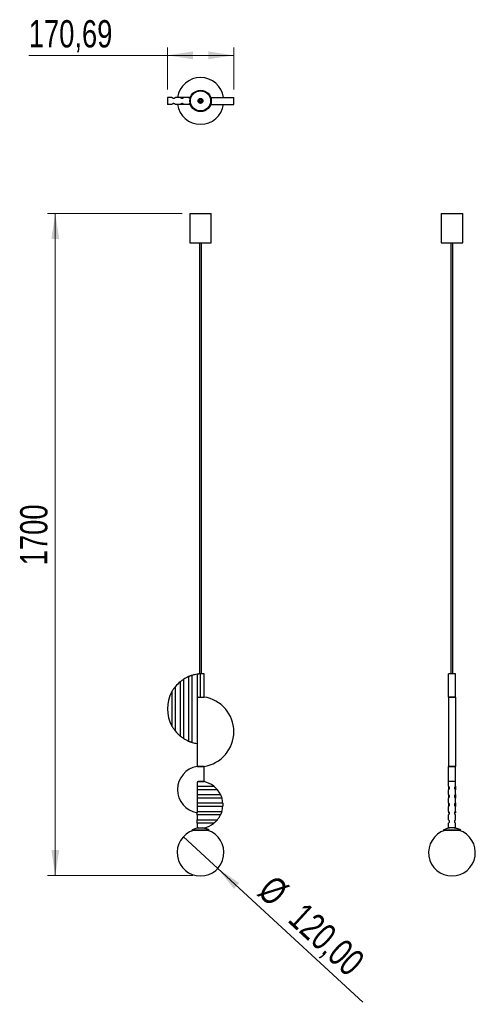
# Model space of a CAD drawing. Header units: millimetres. Extents: x 72 to 130, y 142 to 268.
import ezdxf

# ---------------------------------------------------------------- set-up
doc = ezdxf.new("R2010")
doc.units = ezdxf.units.MM
doc.styles.add('SLDTEXTSTYLE0', font='TXT', dxfattribs={"width": 0.75})
doc.dimstyles.new('SLDDIMSTYLE0', dxfattribs={"dimtxt": 3.5, "dimasz": 3.302, "dimexe": 0, "dimexo": 0.0625, "dimgap": 0.875, "dimtad": 1, "dimdec": 0, "dimlfac": 20, "dimrnd": 1e-09, "dimzin": 12, "dimdsep": 46, "dimtxsty": 'SLDTEXTSTYLE0', "dimsah": 1, "dimcen": 0.09, "dimadec": 0, "dimazin": 3, "dimtfac": 1, "dimtdec": 0, "dimtofl": 0, "dimtmove": 0, "dimatfit": 3, "dimfxl": 0, "dimfrac": 2, "dimtolj": 1, "dimtzin": 12, "dimarcsym": 0})
doc.dimstyles.new('SLDDIMSTYLE1', dxfattribs={"dimtxt": 3.5, "dimasz": 3.302, "dimexe": 0, "dimexo": 0.0625, "dimgap": 0.875, "dimtad": 1, "dimlfac": 20, "dimrnd": 1e-09, "dimzin": 12, "dimdsep": 46, "dimtxsty": 'SLDTEXTSTYLE0', "dimblk1": 'NONE', "dimsah": 1, "dimcen": 0, "dimadec": 0, "dimazin": 3, "dimtfac": 1, "dimtmove": 0, "dimatfit": 3, "dimldrblk": 'NONE', "dimfxl": 0, "dimfrac": 2, "dimtolj": 1, "dimtzin": 12, "dimarcsym": 0})
doc.dimstyles.new('SLDDIMSTYLE2', dxfattribs={"dimtxt": 3.5, "dimasz": 3.302, "dimexe": 0, "dimexo": 0.0625, "dimgap": 0.875, "dimtad": 1, "dimlfac": 20, "dimrnd": 1e-09, "dimzin": 12, "dimdsep": 46, "dimtxsty": 'SLDTEXTSTYLE0', "dimsah": 1, "dimcen": 0.09, "dimadec": 0, "dimazin": 3, "dimtfac": 1, "dimtofl": 0, "dimtmove": 0, "dimatfit": 3, "dimfxl": 0, "dimfrac": 2, "dimtolj": 1, "dimtzin": 12, "dimarcsym": 0})

# ---------------------------------------------------------------- blocks, each defined once
blk = doc.blocks.new('_D')
at = {"color": 7, "linetype": 'Continuous', "lineweight": 0}
for p, q in [((92.82, 243.52), (75.54, 243.52)), ((76.54, 243.52), (76.54, 158.57)), ((94.2, 158.57), (75.54, 158.57))]:
    blk.add_line(p, q, dxfattribs=at)
at = {"color": 7, "linetype": 'Continuous', "lineweight": 18}
for points in [[(76.54, 243.52), (76.04, 240.22), (77.05, 240.22)], [(76.54, 158.57), (77.05, 161.87), (76.04, 161.87)]]:
    blk.add_solid(points, dxfattribs=at)
at = {"color": 7, "linetype": 'Continuous', "lineweight": 18, "insert": (72.03, 198.37), "char_height": 3.5, "attachment_point": 1, "rotation": 90, "style": 'SLDTEXTSTYLE0'}
blk.add_mtext('1700', dxfattribs=at)
blk = doc.blocks.new('_D_1')
at = {"color": 7, "linetype": 'Continuous', "lineweight": 0}
for q in [(92.99, 163.55), (116.03, 142.34)]:
    blk.add_line((97.4, 159.48), q, dxfattribs=at)
at = {"color": 7, "linetype": 'Continuous', "lineweight": 18}
blk.add_solid([(97.4, 159.48), (99.49, 156.87), (100.18, 157.62)], dxfattribs=at)
at = {"color": 7, "linetype": 'Continuous', "lineweight": 18, "char_height": 3.5, "attachment_point": 1, "rotation": 317.3626, "style": 'SLDTEXTSTYLE0'}
for s, insert in [('%%c', (104.72, 158.84)), ('120,00', (108.63, 155.31))]:
    blk.add_mtext(s, dxfattribs=dict(at, insert=insert))
blk = doc.blocks.new('_None')
blk = doc.blocks.new('_D_2')
at = {"color": 7, "linetype": 'Continuous', "lineweight": 0}
for p, q in [((90.94, 259.4), (90.94, 264.79)), ((99.48, 259.4), (99.48, 264.79)), ((90.94, 263.79), (73.14, 263.79)), ((90.94, 263.79), (99.48, 263.79))]:
    blk.add_line(p, q, dxfattribs=at)
at = {"color": 7, "linetype": 'Continuous', "lineweight": 18}
for points in [[(90.94, 263.79), (94.25, 263.29), (94.25, 264.3)], [(99.48, 263.79), (96.18, 264.3), (96.18, 263.29)]]:
    blk.add_solid(points, dxfattribs=at)
at = {"color": 7, "linetype": 'Continuous', "lineweight": 18, "insert": (73.14, 268.31), "char_height": 3.5, "attachment_point": 1, "style": 'SLDTEXTSTYLE0'}
blk.add_mtext('170,69', dxfattribs=at)

msp = doc.modelspace()

# ---------------------------------------------------------------- linework, layer by layer
at = {"color": 7, "linetype": 'Continuous', "lineweight": 25}
for p, q in [((90.94353, 258.39871), (90.94353, 257.49871)), ((91.52317, 258.39871), (90.94353, 258.39871)), ((92.59817, 258.39871), (91.97038, 258.39871)), ((93.04538, 258.39871), (92.59817, 258.39871)), ((93.67317, 258.39871), (93.04538, 258.39871)), ((93.89749, 258.39871), (93.67317, 258.39871)), ((95.19677, 257.73371), (95.19677, 257.68096)), ((95.19677, 257.68096), (95.19677, 257.63371)), ((96.49605, 258.39871), (99.47782, 258.39871)), ((99.47782, 257.49871), (99.47782, 258.39871)), ((91.52317, 257.49871), (90.94353, 257.49871)), ((92.59817, 257.49871), (91.97038, 257.49871)), ((93.04538, 257.49871), (92.59703, 257.49871)), ((93.67317, 257.49871), (93.04538, 257.49871)), ((93.89749, 257.49871), (93.67317, 257.49871)), ((96.49605, 257.49871), (99.47782, 257.49871)), ((93.82177, 243.5201), (93.82177, 239.7201)), ((93.82177, 243.5201), (95.19677, 243.5201)), ((95.19677, 243.5201), (96.57177, 243.5201)), ((96.57177, 239.7201), (96.57177, 243.5201)), ((126.114, 243.5201), (126.114, 239.7201)), ((126.114, 243.5201), (128.864, 243.5201)), ((128.864, 239.7201), (128.864, 243.5201)), ((93.82177, 239.7201), (95.19677, 239.7201)), ((95.07177, 239.7201), (95.07177, 184.43881)), ((95.19677, 239.7201), (96.57177, 239.7201)), ((95.32177, 184.45279), (95.32177, 239.7201)), ((126.114, 239.7201), (128.864, 239.7201)), ((127.364, 239.7201), (127.364, 184.45444)), ((127.614, 184.45444), (127.614, 239.7201)), ((95.19538, 181.47682), (95.19538, 184.44759)), ((95.64677, 181.47682), (95.64677, 184.44985)), ((127.939, 184.45444), (127.039, 184.45444)), ((127.039, 184.44985), (127.039, 184.45444)), ((127.939, 184.44985), (127.039, 184.44985)), ((127.039, 181.47682), (127.039, 184.44985)), ((127.939, 184.44985), (127.939, 184.45444)), ((127.939, 181.47682), (127.939, 184.44985)), ((92.59817, 183.44069), (92.59817, 176.46819)), ((93.04538, 176.1467), (93.04538, 183.76218)), ((93.67317, 184.09157), (93.67317, 175.81731)), ((94.12038, 175.65336), (94.12038, 184.25552)), ((94.74817, 184.40039), (94.74817, 181.34721)), ((91.52317, 182.16369), (91.52317, 177.7452)), ((91.97038, 177.09311), (91.97038, 182.81578)), ((94.74677, 181.32682), (94.74677, 172.57682)), ((94.74677, 181.32682), (94.74677, 175.50871)), ((94.89677, 181.47682), (95.64677, 181.47682)), ((95.19538, 181.47682), (95.64677, 181.47682)), ((127.039, 181.47682), (127.039, 172.57682)), ((127.039, 181.47682), (127.939, 181.47682)), ((127.939, 181.47682), (127.039, 181.47682)), ((127.939, 181.47682), (127.939, 172.57682)), ((95.64677, 172.57682), (94.74677, 172.57682)), ((94.74677, 172.57682), (95.64677, 172.57682)), ((95.64677, 170.62222), (95.64677, 172.57682)), ((127.939, 172.57682), (127.039, 172.57682)), ((127.039, 170.62222), (127.039, 172.57682)), ((127.039, 172.57682), (127.939, 172.57682)), ((127.939, 170.62222), (127.939, 172.57682)), ((94.89677, 170.62222), (95.64776, 170.62222)), ((95.64677, 170.62222), (94.89677, 170.62222)), ((127.039, 170.03064), (127.039, 170.62222)), ((127.939, 170.62222), (127.039, 170.62222)), ((127.939, 170.03064), (127.939, 170.62222)), ((94.74677, 170.47222), (94.74677, 170.03064)), ((94.74677, 170.47222), (94.74677, 166.63735)), ((94.74677, 170.03064), (96.90223, 170.03064)), ((97.35716, 169.58343), (94.74677, 169.58343)), ((94.74677, 169.58343), (94.74677, 168.95564)), ((127.039, 170.03064), (127.039, 169.58343)), ((127.039, 168.95564), (127.039, 169.58343)), ((127.939, 170.03064), (127.939, 169.58343)), ((127.939, 168.95564), (127.939, 169.58343)), ((94.74677, 168.95564), (97.75567, 168.95564)), ((97.92587, 168.50843), (94.74677, 168.50843)), ((94.74677, 168.50843), (94.74677, 167.88064)), ((127.039, 168.95564), (127.039, 168.50843)), ((127.039, 167.88064), (127.039, 168.50843)), ((127.939, 168.95564), (127.939, 168.50843)), ((127.939, 167.88064), (127.939, 168.50843)), ((94.74677, 167.88064), (98.03962, 167.88064)), ((98.03962, 167.43343), (94.74677, 167.43343)), ((94.74677, 167.43343), (94.74677, 166.80564)), ((94.74677, 166.80564), (97.92587, 166.80564)), ((127.039, 167.88064), (127.039, 167.43343)), ((127.039, 166.80564), (127.039, 167.43343)), ((127.039, 166.80564), (127.039, 166.63735)), ((127.939, 167.88064), (127.939, 167.43343)), ((127.939, 166.80564), (127.939, 167.43343)), ((127.939, 166.80564), (127.939, 166.63735)), ((94.74677, 166.35843), (94.74677, 166.63735)), ((97.75567, 166.35843), (94.74677, 166.35843)), ((94.74677, 166.35843), (94.74677, 165.73064)), ((94.74677, 165.73064), (97.35716, 165.73064)), ((94.74677, 165.28343), (94.74677, 165.73064)), ((127.13295, 166.63735), (127.039, 166.63735)), ((127.039, 165.73064), (127.039, 166.35843)), ((127.939, 166.63735), (127.84628, 166.63735)), ((127.939, 165.73064), (127.939, 166.35843)), ((94.07177, 164.40797), (94.08897, 164.37185)), ((96.32177, 164.40797), (94.07177, 164.40797)), ((96.30458, 164.37185), (94.08897, 164.37185)), ((96.90223, 165.28343), (94.74677, 165.28343)), ((94.74677, 165.28343), (94.74677, 164.69185)), ((94.74677, 164.69185), (95.64776, 164.69185)), ((96.30458, 164.37185), (96.32177, 164.40797)), ((126.364, 164.40797), (126.38119, 164.37185)), ((128.614, 164.40797), (126.364, 164.40797)), ((128.5968, 164.37185), (126.38119, 164.37185)), ((127.039, 164.69185), (127.039, 165.28343)), ((127.939, 164.69185), (127.039, 164.69185)), ((127.939, 164.69185), (127.939, 165.28343)), ((128.5968, 164.37185), (128.614, 164.40797))]:
    msp.add_line(p, q, dxfattribs=at)
for radius in [1.375, 1.3, 1.295, 0.315, 0.26775, 0.215, 0.125]:
    msp.add_circle((95.19677, 257.94871), radius, dxfattribs=at)
for centre, radius, start, end in [((95.19677, 257.94871), 3, 89.3330312, 171.3730734), ((95.19677, 257.94871), 3, 8.6269266, 89.3330312), ((95.19677, 257.94871), 3, 188.6269266, 351.3730734), ((95.44353, 179.95444), 4.5, 87.4113175, 93.1611183), ((95.44353, 179.95444), 4.5, 129.2202028, 140.516759), ((95.44353, 179.95444), 4.5, 113.1670726, 122.2030767), ((95.44353, 179.95444), 4.5, 98.8892335, 107.0995504), ((95.44353, 179.95444), 4.5, 150.5973847, 209.4026153), ((94.89677, 181.32682), 0.15, 90, 180), ((94.89677, 181.32682), 0.15, 172.1848773, 180), ((94.97782, 177.02682), 4.5, 278.5490788, 81.4509212), ((95.44353, 179.95444), 4.5, 219.483241, 230.7797972), ((95.44353, 179.95444), 4.5, 237.7969233, 246.8329274), ((95.44353, 179.95444), 4.5, 252.9004496, 261.0928116), ((95.24747, 169.60709), 3.01164, 99.5700334, 260.4299666), ((94.89677, 170.47222), 0.15, 90, 180), ((94.89677, 170.47222), 0.15, 90, 180), ((95.01618, 167.65703), 3.0317, 51.5295958, 77.9758266), ((95.01618, 167.65703), 3.0317, 25.3624448, 39.4509246), ((95.01618, 167.65703), 3.0317, 4.2297639, 16.3097718), ((95.01618, 167.65703), 3.0317, 343.6902282, 355.7702361), ((95.01618, 167.65703), 3.0317, 320.5490754, 334.6375552), ((95.19677, 161.51673), 3, 107.8792484, 72.1207516), ((95.01618, 167.65703), 3.0317, 282.0241734, 308.4704042), ((127.489, 161.51673), 3, 107.8792484, 72.1207516)]:
    msp.add_arc(centre, radius, start, end, dxfattribs=at)
for points, knots in [([(91.52317, 258.39871), (91.54171, 258.38089), (91.57883, 258.34521), (91.64379, 258.31433), (91.71476, 258.297), (91.80323, 258.29939), (91.89303, 258.32668), (91.94966, 258.37941), (91.97038, 258.39871)], [0, 0, 0, 0, 0.149856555, 0.299997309, 0.461763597, 0.623446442, 0.862189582, 1, 1, 1, 1]), ([(92.59817, 258.39871), (92.63157, 258.37001), (92.69423, 258.31617), (92.81305, 258.29184), (92.92514, 258.30918), (93.00447, 258.3561), (93.03763, 258.39063), (93.04538, 258.39871)], [0, 0, 0, 0, 0.256492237, 0.481085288, 0.737375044, 0.938599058, 1, 1, 1, 1]), ([(93.67317, 258.39871), (93.69945, 258.37546), (93.75197, 258.32899), (93.82662, 258.29948), (93.86834, 258.30211), (93.87547, 258.30256)], [0, 0, 0, 0, 0.453716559, 0.90671697, 1, 1, 1, 1]), ([(95.19677, 258.09871), (95.21364, 258.09705), (95.24737, 258.09374), (95.29228, 258.06787), (95.32641, 258.02978), (95.34592, 257.98224), (95.34861, 257.93101), (95.3342, 257.88176), (95.30431, 257.84006), (95.2623, 257.8106), (95.21293, 257.7967), (95.16173, 257.79991), (95.11443, 257.8199), (95.07638, 257.85447), (95.05196, 257.8997), (95.04392, 257.95038), (95.05306, 258.00075), (95.07828, 258.04531), (95.1168, 258.07884), (95.15864, 258.09629), (95.18612, 258.09803), (95.19677, 258.09871)], [0, 0, 0, 0, 0.053706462, 0.107415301, 0.161072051, 0.214702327, 0.268331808, 0.321963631, 0.375594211, 0.42922261, 0.482864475, 0.536562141, 0.590352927, 0.644203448, 0.697993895, 0.751611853, 0.805076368, 0.858541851, 0.912160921, 0.965951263, 1, 1, 1, 1]), ([(91.97038, 257.49871), (91.94229, 257.5236), (91.89187, 257.56829), (91.81349, 257.59384), (91.73583, 257.6022), (91.65475, 257.58861), (91.58072, 257.55425), (91.54005, 257.51501), (91.52317, 257.49871)], [0, 0, 0, 0, 0.184292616, 0.330915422, 0.477783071, 0.670521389, 0.863169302, 1, 1, 1, 1]), ([(93.04538, 257.49871), (93.01827, 257.52304), (92.96419, 257.57159), (92.8609, 257.60196), (92.74981, 257.59753), (92.65784, 257.5576), (92.61237, 257.51273), (92.59817, 257.49871)], [0, 0, 0, 0, 0.200701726, 0.400455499, 0.630177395, 0.884446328, 1, 1, 1, 1]), ([(93.86939, 257.59406), (93.86052, 257.59424), (93.81596, 257.59516), (93.74443, 257.56384), (93.69546, 257.51908), (93.67317, 257.49871)], [0, 0, 0, 0, 0.119216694, 0.599081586, 1, 1, 1, 1]), ([(95.19538, 184.44759), (95.17044, 184.44612), (95.12058, 184.44317), (95.02231, 184.43507), (94.92064, 184.42435), (94.82265, 184.41174), (94.77291, 184.40416), (94.74817, 184.40039)], [0, 0, 0, 0, 0.199630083, 0.399244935, 0.599321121, 0.800649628, 1, 1, 1, 1]), ([(93.04538, 183.76218), (93.01827, 183.74491), (92.96419, 183.71044), (92.8609, 183.6403), (92.74981, 183.56012), (92.65784, 183.48906), (92.61237, 183.45221), (92.59817, 183.44069)], [0, 0, 0, 0, 0.200701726, 0.400455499, 0.630177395, 0.884446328, 1, 1, 1, 1]), ([(94.12038, 184.25552), (94.09487, 184.24755), (94.04388, 184.23163), (93.94451, 184.19789), (93.84076, 184.15983), (93.74436, 184.1217), (93.69544, 184.10099), (93.67317, 184.09157)], [0, 0, 0, 0, 0.1992716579, 0.3982458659, 0.605081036, 0.8202392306, 1, 1, 1, 1]), ([(91.97038, 182.81578), (91.94229, 182.78115), (91.89187, 182.71896), (91.81349, 182.61474), (91.73583, 182.5059), (91.65475, 182.38395), (91.58072, 182.26432), (91.54005, 182.19322), (91.52317, 182.16369)], [0, 0, 0, 0, 0.184292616, 0.330915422, 0.477783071, 0.670521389, 0.863169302, 1, 1, 1, 1]), ([(94.75592, 181.37587), (94.75485, 181.37368), (94.75065, 181.36511), (94.74923, 181.35485), (94.74817, 181.34721)], [0, 0, 0, 0, 0.256519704, 1, 1, 1, 1]), ([(91.52317, 177.7452), (91.54171, 177.71284), (91.57883, 177.64807), (91.64379, 177.54254), (91.71476, 177.43414), (91.80323, 177.30725), (91.89303, 177.18815), (91.94966, 177.11857), (91.97038, 177.09311)], [0, 0, 0, 0, 0.149856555, 0.299997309, 0.461763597, 0.623446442, 0.862189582, 1, 1, 1, 1]), ([(92.59817, 176.46819), (92.63157, 176.44133), (92.69423, 176.39094), (92.81305, 176.30236), (92.92514, 176.22435), (93.00447, 176.17257), (93.03763, 176.1516), (93.04538, 176.1467)], [0, 0, 0, 0, 0.256492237, 0.481085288, 0.737375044, 0.938599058, 1, 1, 1, 1]), ([(93.67317, 175.81731), (93.69944, 175.80622), (93.75194, 175.78404), (93.8548, 175.74371), (93.96193, 175.70483), (94.05577, 175.67347), (94.10148, 175.65925), (94.12038, 175.65336)], [0, 0, 0, 0, 0.209042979, 0.417756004, 0.633950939, 0.848655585, 1, 1, 1, 1]), ([(96.90223, 170.03064), (96.93661, 170.00266), (97.01121, 169.94194), (97.11872, 169.84278), (97.20935, 169.75093), (97.28802, 169.66583), (97.33201, 169.6134), (97.35716, 169.58343)], [0, 0, 0, 0, 0.223327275, 0.484511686, 0.63933188, 0.79384813, 1, 1, 1, 1]), ([(127.039, 170.03064), (127.06388, 170.00266), (127.11786, 169.94194), (127.14224, 169.84278), (127.13666, 169.75093), (127.11137, 169.66583), (127.06532, 169.6134), (127.039, 169.58343)], [0, 0, 0, 0, 0.223327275, 0.484511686, 0.63933188, 0.79384813, 1, 1, 1, 1]), ([(127.939, 169.58343), (127.92355, 169.59925), (127.89262, 169.63092), (127.85064, 169.70721), (127.83119, 169.81064), (127.85418, 169.93192), (127.91075, 169.99777), (127.939, 170.03064)], [0, 0, 0, 0, 0.113282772, 0.226806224, 0.480723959, 0.740772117, 1, 1, 1, 1]), ([(97.75567, 168.95564), (97.76803, 168.92908), (97.79273, 168.87601), (97.83622, 168.77194), (97.87664, 168.6637), (97.90729, 168.57085), (97.92058, 168.52622), (97.92587, 168.50843)], [0, 0, 0, 0, 0.212272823, 0.424208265, 0.643332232, 0.85777374, 1, 1, 1, 1]), ([(127.039, 168.95564), (127.06306, 168.92908), (127.11114, 168.87601), (127.14243, 168.77194), (127.13773, 168.6637), (127.09919, 168.57085), (127.05615, 168.52622), (127.039, 168.50843)], [0, 0, 0, 0, 0.212272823, 0.424208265, 0.643332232, 0.85777374, 1, 1, 1, 1]), ([(127.939, 168.50843), (127.91581, 168.53381), (127.86946, 168.58453), (127.83753, 168.68318), (127.83805, 168.78619), (127.87157, 168.88304), (127.91763, 168.93264), (127.939, 168.95564)], [0, 0, 0, 0, 0.197070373, 0.393847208, 0.598589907, 0.813824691, 1, 1, 1, 1]), ([(97.92587, 166.80564), (97.91827, 166.78026), (97.90308, 166.72954), (97.86961, 166.63089), (97.8305, 166.52788), (97.78953, 166.43103), (97.7664, 166.38143), (97.75567, 166.35843)], [0, 0, 0, 0, 0.1970703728, 0.3938472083, 0.5985899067, 0.8138246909, 1, 1, 1, 1]), ([(98.03962, 167.88064), (98.04132, 167.85569), (98.04471, 167.8058), (98.04803, 167.70732), (98.048, 167.60561), (98.04468, 167.50771), (98.0413, 167.45817), (98.03962, 167.43343)], [0, 0, 0, 0, 0.200627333, 0.401275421, 0.601327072, 0.80082156, 1, 1, 1, 1]), ([(127.039, 167.88064), (127.06192, 167.85569), (127.10776, 167.8058), (127.14031, 167.70732), (127.14008, 167.60561), (127.10734, 167.50771), (127.06177, 167.45817), (127.039, 167.43343)], [0, 0, 0, 0, 0.200627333, 0.401275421, 0.601327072, 0.80082156, 1, 1, 1, 1]), ([(127.039, 166.80564), (127.06219, 166.78026), (127.10853, 166.72954), (127.14046, 166.63089), (127.13994, 166.52788), (127.10642, 166.43103), (127.06036, 166.38143), (127.039, 166.35843)], [0, 0, 0, 0, 0.1970703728, 0.3938472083, 0.5985899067, 0.8138246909, 1, 1, 1, 1]), ([(127.939, 166.35843), (127.91493, 166.38499), (127.86685, 166.43806), (127.83556, 166.54213), (127.84026, 166.65037), (127.87881, 166.74322), (127.92184, 166.78785), (127.939, 166.80564)], [0, 0, 0, 0, 0.212272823, 0.424208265, 0.643332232, 0.85777374, 1, 1, 1, 1]), ([(127.939, 167.43343), (127.91607, 167.45837), (127.87023, 167.50827), (127.83768, 167.60675), (127.83791, 167.70846), (127.87065, 167.80636), (127.91622, 167.85589), (127.939, 167.88064)], [0, 0, 0, 0, 0.200627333, 0.401275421, 0.601327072, 0.80082156, 1, 1, 1, 1]), ([(97.35716, 165.73064), (97.34399, 165.71482), (97.31761, 165.68315), (97.25067, 165.60686), (97.15241, 165.50343), (97.02305, 165.38215), (96.94246, 165.3163), (96.90223, 165.28343)], [0, 0, 0, 0, 0.113282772, 0.226806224, 0.480723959, 0.740772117, 1, 1, 1, 1]), ([(127.039, 165.73064), (127.05444, 165.71482), (127.08537, 165.68315), (127.12735, 165.60686), (127.1468, 165.50343), (127.12381, 165.38215), (127.06724, 165.3163), (127.039, 165.28343)], [0, 0, 0, 0, 0.113282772, 0.226806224, 0.480723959, 0.740772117, 1, 1, 1, 1]), ([(127.939, 165.28343), (127.91411, 165.31141), (127.86013, 165.37213), (127.83575, 165.47129), (127.84133, 165.56314), (127.86662, 165.64824), (127.91267, 165.70067), (127.939, 165.73064)], [0, 0, 0, 0, 0.223327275, 0.484511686, 0.63933188, 0.79384813, 1, 1, 1, 1]), ([(94.96927, 164.69185), (94.88244, 164.67571), (94.709, 164.64346), (94.40639, 164.55423), (94.1987, 164.46345), (94.07177, 164.40797)], [0, 0, 0, 0, 0.280528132, 0.560293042, 1, 1, 1, 1]), ([(96.32177, 164.40797), (96.24139, 164.44413), (96.08071, 164.51641), (95.7828, 164.62015), (95.56032, 164.66464), (95.42427, 164.69185)], [0, 0, 0, 0, 0.28002985, 0.559750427, 1, 1, 1, 1]), ([(127.2615, 164.69185), (127.17466, 164.67571), (127.00122, 164.64346), (126.69861, 164.55423), (126.49092, 164.46345), (126.364, 164.40797)], [0, 0, 0, 0, 0.2805281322, 0.5602930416, 1, 1, 1, 1]), ([(128.614, 164.40797), (128.53361, 164.44413), (128.37293, 164.51641), (128.07502, 164.62015), (127.85254, 164.66464), (127.7165, 164.69185)], [0, 0, 0, 0, 0.28002985, 0.559750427, 1, 1, 1, 1])]:
    msp.add_open_spline(points, degree=3, knots=knots, dxfattribs=at)

# ---------------------------------------------------------------- dimensions: what is measured, and where the dimension line sits
at = {"color": 7, "linetype": 'Continuous', "lineweight": 18}
dim = msp.add_linear_dim(base=(99.47782, 263.79328), p1=(90.94353, 258.39871), p2=(99.47782, 258.39871), dimstyle='SLDDIMSTYLE2', dxfattribs=at)
dim.commit()
dim.dimension.update_dxf_attribs({"geometry": '_D_2', "text_midpoint": (80.25003, 263.79328), "dimtype": 160})
dim = msp.add_linear_dim(base=(76.54355, 158.56673), p1=(93.82177, 243.5201), p2=(95.19677, 158.56673), angle=90, dimstyle='SLDDIMSTYLE0', dxfattribs=at)
dim.commit()
dim.dimension.update_dxf_attribs({"geometry": '_D', "text_midpoint": (76.54355, 203.5374), "dimtype": 160})
dim = msp.add_diameter_dim_2p(p1=(92.98981, 163.5488), p2=(97.40374, 159.48467), dimstyle='SLDDIMSTYLE1', dxfattribs=at)
dim.commit()
dim.dimension.update_dxf_attribs({"geometry": '_D_1', "text_midpoint": (109.00524, 148.80259), "dimtype": 163})

doc.saveas('drawing.dxf')
